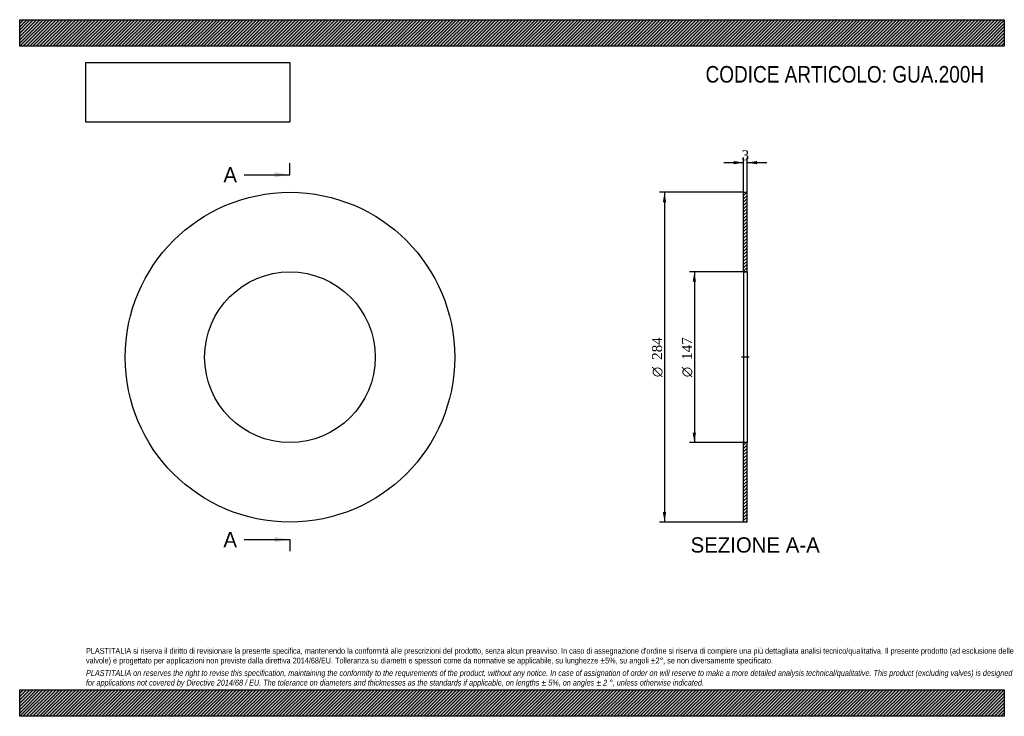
# Model space of a CAD drawing. Header units: millimetres. Extents: x 0 to 849, y 0 to 600.
import ezdxf
from ezdxf.enums import TextEntityAlignment as Align
from ezdxf.lldxf.tags import DXFTag

# ---------------------------------------------------------------- set-up
doc = ezdxf.new("R2010")
doc.units = ezdxf.units.MM
doc.header["$LTSCALE"] = 2.857143
for name, color, linetype in [('Default', 7, 'Continuous'), ('DV2_Default', 7, 'Continuous'), ('GUA.200H', 7, 'Continuous')]:
    doc.layers.add(name, color=color, linetype=linetype)
doc.styles.add('SEACAD_Solid_Edge_ANSI', font='seans.ttf')
doc.styles.add('SEACAD_Solid_Edge_ANSI1_Symbols', font='semeca1.ttf')
doc.styles.add('SEACAD_Times_New_Roman', font='times.ttf')
tags = doc.linetypes.add('CENTER2', pattern=[28.575, 19.05, -3.175, 3.175, -3.175]).pattern_tags.tags
tags[10:11] = [DXFTag(74, 4), DXFTag(75, 0), DXFTag(340, '0'), DXFTag(46, 0.0), DXFTag(50, 0.0), DXFTag(44, 0.0), DXFTag(45, 0.0)]
tags[8:9] = [DXFTag(74, 4), DXFTag(75, 0), DXFTag(340, '0'), DXFTag(46, 0.0), DXFTag(50, 0.0), DXFTag(44, 0.0), DXFTag(45, 0.0)]
tags[6:7] = [DXFTag(74, 4), DXFTag(75, 0), DXFTag(340, '0'), DXFTag(46, 0.0), DXFTag(50, 0.0), DXFTag(44, 0.0), DXFTag(45, 0.0)]
tags[4:5] = [DXFTag(74, 4), DXFTag(75, 0), DXFTag(340, '0'), DXFTag(46, 0.0), DXFTag(50, 0.0), DXFTag(44, 0.0), DXFTag(45, 0.0)]
doc.dimstyles.new('ANSImm', dxfattribs={"dimtxt": 8.571429, "dimasz": 8.571429, "dimexe": 4.285714, "dimexo": 0, "dimgap": 2.142857, "dimtad": 1, "dimdsep": 46, "dimtxsty": 'SEACAD_Times_New_Roman', "dimblk1": '_SE_FILLED', "dimblk2": '_SE_FILLED', "dimsah": 1, "dimcen": 4.285714, "dimazin": 0, "dimtfac": 0.85, "dimtdec": 3, "dimtofl": 0, "dimtmove": 0, "dimatfit": 3, "dimfxl": 1, "dimarcsym": 0})
picture_1 = doc.add_image_def('image1.jpg', size_in_pixel=(4302, 1260))

# ---------------------------------------------------------------- blocks, each defined once
blk = doc.blocks.new('SE')
at = {"layer": 'GUA.200H', "color": 7, "linetype": 'Continuous'}
for radius in [142, 73.5]:
    blk.add_circle((232.89, 309.31), radius, dxfattribs=at)
blk = doc.blocks.new('SE2')
at = {"color": 7, "linetype": 'Continuous', "style": 'SEACAD_Solid_Edge_ANSI'}
blk.add_text('A', height=13.14, dxfattribs=at).set_placement((175.58, 473.02), align=Align.TOP_LEFT)
blk = doc.blocks.new('SE3')
at = {"color": 7, "linetype": 'Continuous', "style": 'SEACAD_Solid_Edge_ANSI'}
blk.add_text('A', height=13.14, dxfattribs=at).set_placement((175.58, 158.74), align=Align.TOP_LEFT)
blk = doc.blocks.new('SEANNOT_GROUP')
at = {"linetype": 'Continuous'}
blk.add_hatch(color=7, dxfattribs=at).paths.add_polyline_path([(219.74, 464.26), (232.89, 466.45), (219.74, 468.64)])
at = {"color": 7, "linetype": 'Continuous'}
blk.add_lwpolyline([(193.46, 466.45), (232.89, 466.45)], dxfattribs=at)
blk = doc.blocks.new('SEANNOT_GROUP1')
at = {"linetype": 'Continuous'}
blk.add_hatch(color=7, dxfattribs=at).paths.add_polyline_path([(219.74, 149.97), (232.89, 152.17), (219.74, 154.36)])
at = {"color": 7, "linetype": 'Continuous'}
blk.add_lwpolyline([(193.46, 152.17), (232.89, 152.17)], dxfattribs=at)
blk = doc.blocks.new('SE1')
at = {"layer": 'Default', "color": 7, "linetype": 'CENTER2'}
for p, q in [((232.89, 466.45), (232.89, 476.31)), ((232.89, 152.17), (232.89, 142.31))]:
    blk.add_line(p, q, dxfattribs=at)
at = {"layer": 'Default', "color": 7, "linetype": 'CENTER2', "const_width": 0.0001}
blk.add_lwpolyline([(232.89, 466.45), (232.89, 152.17)], dxfattribs=at)
at = {"layer": 'Default'}
for name in ['SE2', 'SEANNOT_GROUP', 'SE3', 'SEANNOT_GROUP1']:
    blk.add_blockref(name, (0, 0), dxfattribs=at)
blk = doc.blocks.new('SE4')
at = {"layer": 'GUA.200H', "linetype": 'Continuous'}
h = blk.add_hatch(dxfattribs=at)
h.set_pattern_fill('LINE', scale=0.62992, angle=45, style=0)
h.paths.add_polyline_path([(626.91, 382.81), (626.91, 451.31), (623.91, 451.31), (623.91, 382.81)])
h = blk.add_hatch(dxfattribs=at)
h.set_pattern_fill('LINE', scale=0.62992, angle=45, style=0)
h.paths.add_polyline_path([(626.91, 167.31), (626.91, 235.81), (623.91, 235.81), (623.91, 167.31)])
at = {"layer": 'DV2_Default', "color": 7, "linetype": 'CENTER2'}
blk.add_line((628.66, 309.31), (622.16, 309.31), dxfattribs=at)
at = {"layer": 'GUA.200H', "color": 7, "linetype": 'Continuous'}
for p, q in [((623.91, 382.81), (623.91, 451.31)), ((623.91, 451.31), (626.91, 451.31)), ((626.91, 382.81), (626.91, 451.31)), ((623.91, 382.81), (623.91, 235.81)), ((623.91, 382.81), (626.91, 382.81)), ((626.91, 382.81), (626.91, 235.81)), ((623.91, 167.31), (623.91, 235.81)), ((626.91, 235.81), (623.91, 235.81)), ((626.91, 167.31), (626.91, 235.81)), ((626.91, 167.31), (623.91, 167.31))]:
    blk.add_line(p, q, dxfattribs=at)
blk = doc.blocks.new('DMBLK40')
at = {"layer": 'Default', "linetype": 'Continuous'}
for points in [[(615.34, 478.32), (615.34, 475.46), (623.91, 476.89)], [(635.48, 478.32), (626.91, 476.89), (635.48, 475.46)]]:
    blk.add_hatch(color=7, dxfattribs=at).paths.add_polyline_path(points)
at = {"layer": 'Default', "color": 7, "linetype": 'Continuous'}
for p, q in [((606.77, 476.89), (623.91, 476.89)), ((623.91, 451.31), (623.91, 481.17)), ((626.91, 451.31), (626.91, 481.17)), ((626.91, 476.89), (644.05, 476.89))]:
    blk.add_line(p, q, dxfattribs=at)
at = {"layer": 'Default', "color": 7, "linetype": 'Continuous', "style": 'SEACAD_Times_New_Roman'}
blk.add_text('3', height=8.57, dxfattribs=at).set_placement((622.16, 487.6), align=Align.TOP_LEFT)
blk = doc.blocks.new('_SE_FILLED')
at = {"color": 0}
blk.add_line((0, 0), (-1, 0), dxfattribs=at)
blk.add_solid([(0, 0), (-1, -0.1665), (-1, 0.1665), (0, 0)], dxfattribs=at)
blk = doc.blocks.new('GDimGGroup')
at = {"layer": 'Default', "linetype": 'Continuous'}
for points in [[(580, 374.24), (582.86, 374.24), (581.43, 382.81)], [(580, 244.38), (581.43, 235.81), (582.86, 244.38)]]:
    blk.add_hatch(color=7, dxfattribs=at).paths.add_polyline_path(points)
at = {"layer": 'Default', "color": 7, "linetype": 'Continuous'}
for p, q in [((625.41, 382.81), (577.14, 382.81)), ((581.43, 382.81), (581.43, 235.81)), ((625.41, 235.81), (577.14, 235.81))]:
    blk.add_line(p, q, dxfattribs=at)
for s, height, style, p in [('147', 8.571, 'SEACAD_Times_New_Roman', (570.71, 307.02)), ('O', 8.57, 'SEACAD_Solid_Edge_ANSI1_Symbols', (570.71, 292.1))]:
    blk.add_text(s, height=height, rotation=90, dxfattribs=dict(at, style=style)).set_placement(p, align=Align.TOP_LEFT)
blk = doc.blocks.new('GDimGGroup1')
at = {"layer": 'Default', "linetype": 'Continuous'}
for points in [[(554.28, 442.74), (557.14, 442.74), (555.71, 451.31)], [(554.28, 175.88), (555.71, 167.31), (557.14, 175.88)]]:
    blk.add_hatch(color=7, dxfattribs=at).paths.add_polyline_path(points)
at = {"layer": 'Default', "color": 7, "linetype": 'Continuous'}
for p, q in [((623.91, 451.31), (551.43, 451.31)), ((555.71, 451.31), (555.71, 167.31)), ((623.91, 167.31), (551.43, 167.31))]:
    blk.add_line(p, q, dxfattribs=at)
for s, height, style, p in [('284', 8.571, 'SEACAD_Times_New_Roman', (545, 307.02)), ('O', 8.57, 'SEACAD_Solid_Edge_ANSI1_Symbols', (545, 292.1))]:
    blk.add_text(s, height=height, rotation=90, dxfattribs=dict(at, style=style)).set_placement(p, align=Align.TOP_LEFT)

msp = doc.modelspace()

# ---------------------------------------------------------------- hatches: boundary and pattern name
at = {"layer": 'Default', "linetype": 'Continuous'}
h = msp.add_hatch(dxfattribs=at)
h.set_pattern_fill('LINE', scale=0.629921, angle=45, style=0)
h.paths.add_polyline_path([(848.571, 577.143), (848.571, 600), (0, 600), (0, 577.143)])
for points in [[(848.571, 577.143), (848.571, 600), (0, 600), (0, 577.143)], [(848.571, 0), (848.571, 22.857), (0, 22.857), (0, 0)]]:
    msp.add_hatch(color=7, dxfattribs=at).paths.add_polyline_path(points)
h = msp.add_hatch(dxfattribs=at)
h.set_pattern_fill('LINE', scale=0.62992, angle=45, style=0)
h.paths.add_polyline_path([(848.571, 0), (848.571, 22.857), (0, 22.857), (0, 0)])

# ---------------------------------------------------------------- linework, layer by layer
at = {"layer": 'Default', "color": 7, "linetype": 'Continuous'}
for p, q in [((0, 600), (848.571, 600)), ((0, 577.143), (0, 600)), ((848.571, 600), (848.571, 577.143)), ((848.571, 577.143), (0, 577.143)), ((0, 22.857), (848.571, 22.857)), ((0, 0), (0, 22.857)), ((848.571, 22.857), (848.571, 0)), ((848.571, 0), (0, 0))]:
    msp.add_line(p, q, dxfattribs=at)

# ---------------------------------------------------------------- block references
at = {"layer": 'Default'}
for name in ['SE1', 'SE', 'GDimGGroup1', 'SE4', 'GDimGGroup']:
    msp.add_blockref(name, (0, 0), dxfattribs=at)

# ---------------------------------------------------------------- texts
at = {"layer": 'Default', "color": 7, "linetype": 'Continuous', "style": 'SEACAD_Solid_Edge_ANSI'}
msp.add_text('SEZIONE A-A', height=13.14286, dxfattribs=at).set_placement((578.186, 154.165), align=Align.TOP_LEFT)
at = {"layer": 'Default', "attachment_point": 1}
for s, insert, char_height, width in [('{\\fArial Narrow|b0||i0||c0|p34;\\C7;\\H14.28571429;\\W1.;CODICE ARTICOLO: GUA.200H}', (591.09, 560.096), 14.28571, 242.68145), ("{\\fArial Narrow|b0||i0||c0|p34;\\C7;\\H5.;\\W1.;PLASTITALIA si riserva il diritto di revisionare la presente specifica, mantenendo la conformità alle prescrizioni del prodotto, senza alcun preavviso. In caso di assegnazione d'ordine si riserva di compiere una più dettagliata analisi tecnico/qualitativa. Il presente prodotto (ad esclusione delle \\P}{\\fArial Narrow|b0||i0||c0|p34;\\C7;\\H5.;\\W1.;valvole) è progettato per applicazioni non previste dalla direttiva 2014/68/EU. Tolleranza su diametri e spessori come da normative se applicabile, su lunghezze ±5%, su angoli ±2°, se non diversamente specificato.\\P}{\\fArial Narrow|b0||i0||c0|p34;\\C7;\\H1.428571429;\\W1.;   \\P}{\\fArial Narrow|b0||i1||c0|p34;\\C7;\\H5.;\\W1.;PLASTITALIA on reserves the right to revise this specification, maintaining the conformity to the requirements of the product, without any notice. In case of assignation of order on will reserve to make a more detailed analysis technical/qualitative. This product (excluding valves) is designed \\P}{\\fArial Narrow|b0||i1||c0|p34;\\C7;\\H5.;\\W1.;for applications not covered by Directive 2014/68 / EU. The tolerance on diameters and thicknesses as the standards if applicable, on lengths ± 5%, on angles ± 2 °, unless otherwise indicated.\\P}", (57.143, 58.864), 5, 734.28571)]:
    msp.add_mtext(s, dxfattribs=dict(at, insert=insert, char_height=char_height, width=width))

# ---------------------------------------------------------------- dimensions: what is measured, and where the dimension line sits
at = {"layer": 'Default', "color": 7, "linetype": 'Continuous'}
dim = msp.add_linear_dim(base=(623.908, 476.887), p1=(623.908, 451.308), p2=(626.908, 451.308), angle=0, text='\\A1;<>', dimstyle='ANSImm', dxfattribs=at)
dim.commit()
dim.dimension.update_dxf_attribs({"geometry": 'DMBLK40', "text_midpoint": (625.408, 476.887), "dimtype": 161})

# ---------------------------------------------------------------- pictures from other files: only their frames are drawn
image = msp.add_image(picture_1, insert=(57.143, 511.723), size_in_units=(175.592, 51.429))
image.dxf.flags = 7

doc.saveas('drawing.dxf')
